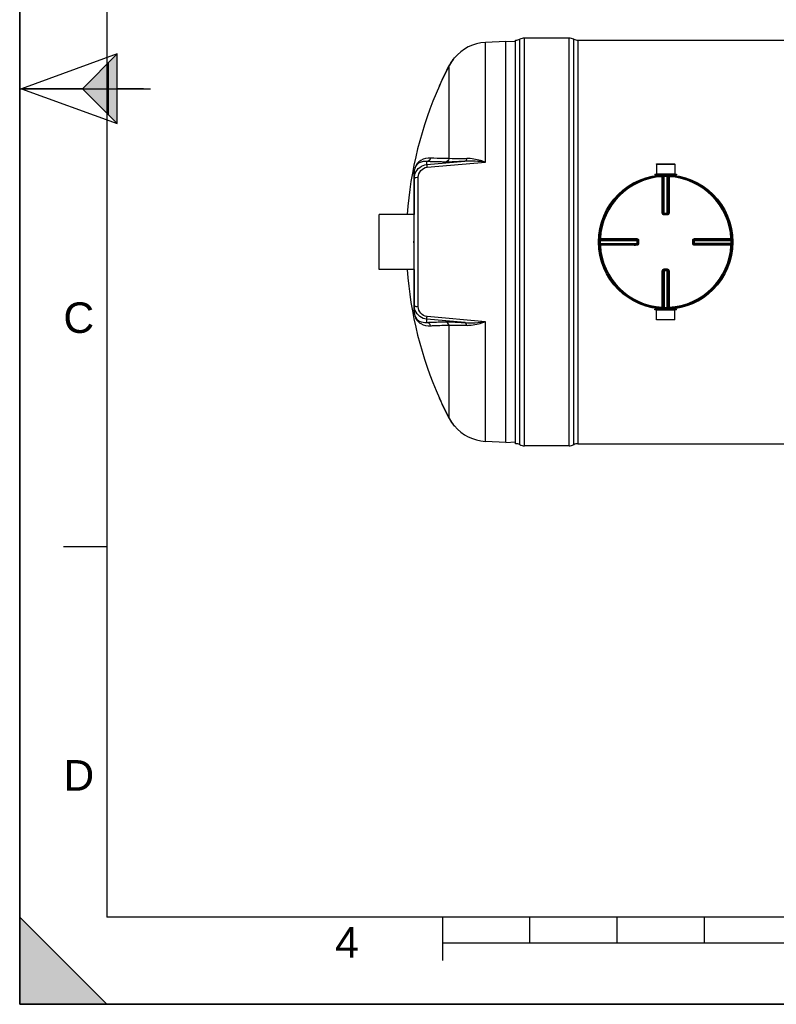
# Model space of a CAD drawing. Header units: millimetres. Extents: x 0 to 351, y 0 to 210.
# Tile 1 of 24: x 0 to 87, y 0 to 113. Entities that reach past the tile are written whole.
import ezdxf

# ---------------------------------------------------------------- set-up
doc = ezdxf.new("R2010")
doc.units = ezdxf.units.MM
doc.header["$LTSCALE"] = 16.335
doc.layers.get('0').update_dxf_attribs({"linetype": 'CONTINUOUS'})
for name, color, linetype in [('01_GLOBAL', 7, 'CONTINUOUS'), ('08_SURFACES', 7, 'CONTINUOUS'), ('AXES_REF', 7, 'CONTINUOUS')]:
    doc.layers.add(name, color=color, linetype=linetype)
doc.styles.add('TEXTSTYLE_2', font='arial.ttf')

# ---------------------------------------------------------------- blocks, each defined once
blk = doc.blocks.new('MARGEA4_BL0', base_point=(148.51, 105.01))
at = {"color": 7, "linetype": 'Continuous'}
for p, q in [((0.01, 0.01), (0.01, 210.01)), ((0.01, 0.01), (0.01, 210.01)), ((0.01, 210.01), (0.01, 0.01)), ((10.01, 200.01), (10.01, 10.01)), ((0.01, 105.01), (15.01, 105.01)), ((5.01, 52.51), (10.01, 52.51)), ((0.01, 10.01), (10.01, 0.01)), ((0.01, 0.01), (0.01, 10.01)), ((0.01, 10.01), (10.01, 0.01)), ((287.01, 10.01), (10.01, 10.01)), ((48.51, 5.01), (48.51, 10.01)), ((58.51, 7.01), (58.51, 10.01)), ((68.51, 7.01), (68.51, 10.01)), ((78.51, 7.01), (78.51, 10.01)), ((248.51, 7.01), (48.51, 7.01)), ((297.01, 0.01), (0.01, 0.01)), ((10.01, 0.01), (0.01, 0.01)), ((297.01, 0.01), (0.01, 0.01))]:
    blk.add_line(p, q, dxfattribs=at)
blk.add_solid([(0.01, 10.01), (10.01, 0.01), (0.01, 0.01)], dxfattribs=at)
at = {"color": 2, "linetype": 'Continuous', "style": 'TEXTSTYLE_2', "oblique": 0}
for s, p in [('C', (5.01, 77.01)), ('D', (5.01, 24.51)), ('4', (36.17, 5.35))]:
    blk.add_text(s, height=3.5, dxfattribs=at).set_placement(p)
blk = doc.blocks.new('REPERE_ORIENTATION_BL2', base_point=(7.19, 105.02))
at = {"color": 7, "linetype": 'Continuous'}
for p, q in [((11.19, 109.02), (0.19, 105.02)), ((7.19, 105.02), (11.19, 109.02)), ((11.19, 101.02), (11.19, 109.02)), ((10.19, 102.02), (10.19, 108.02)), ((0.19, 105.02), (11.19, 101.02)), ((7.19, 105.02), (0.19, 105.02)), ((7.19, 105.02), (11.19, 101.02)), ((14.19, 105.02), (11.19, 105.02))]:
    blk.add_line(p, q, dxfattribs=at)
blk.add_solid([(11.19, 109.02), (7.19, 105.02), (11.19, 101.02)], dxfattribs=at)

msp = doc.modelspace()

# ---------------------------------------------------------------- linework, layer by layer
at = {"color": 7, "linetype": 'Continuous'}
for p, q in [((0, 0), (0, 210)), ((63, 110.83), (57.87, 110.83)), ((55.73, 110.44), (53.41, 110.32)), ((55.73, 64.44), (55.73, 110.44)), ((56.87, 110.38), (55.73, 110.44)), ((56.87, 64.3), (56.87, 110.58)), ((64, 110.58), (138.04, 110.58)), ((73.02, 96.37), (73.02, 95.27)), ((73.02, 96.37), (75.13, 96.37)), ((75.13, 96.37), (75.12, 95.27)), ((45.23, 95.44), (45.23, 95.43)), ((45.23, 79.45), (45.23, 95.43)), ((72.84, 95.22), (72.84, 95.14)), ((72.84, 95.22), (75.3, 95.22)), ((72.84, 95.14), (75.3, 95.14)), ((73.02, 95.27), (73.07, 95.22)), ((73.02, 95.27), (75.12, 95.27)), ((73.02, 95.13), (73.02, 95.07)), ((75.12, 95.27), (75.07, 95.22)), ((75.12, 95.13), (75.12, 95.07)), ((75.3, 95.22), (75.3, 95.14)), ((73.89, 90.65), (73.88, 90.65)), ((73.89, 90.65), (74.26, 90.65)), ((74.27, 90.65), (74.26, 90.65)), ((45.19, 87.34), (45.19, 87.54)), ((45.23, 87.54), (45.19, 87.54)), ((45.23, 87.34), (45.19, 87.34)), ((70.87, 87.64), (70.87, 87.64)), ((70.87, 87.64), (70.87, 87.63)), ((70.87, 87.63), (70.87, 87.26)), ((70.87, 87.26), (70.87, 87.25)), ((70.87, 87.25), (70.87, 87.25)), ((77.28, 87.63), (77.28, 87.64)), ((77.28, 87.26), (77.28, 87.63)), ((77.28, 87.25), (77.28, 87.26)), ((73.88, 84.24), (73.89, 84.24)), ((74.26, 84.24), (73.89, 84.24)), ((74.26, 84.24), (74.27, 84.24)), ((72.84, 79.66), (72.84, 79.74)), ((75.3, 79.74), (72.84, 79.74)), ((75.3, 79.66), (72.84, 79.66)), ((73.02, 79.75), (73.02, 79.82)), ((73.02, 79.61), (73.07, 79.66)), ((73.02, 78.51), (73.02, 79.61)), ((75.12, 79.61), (73.02, 79.61)), ((75.12, 79.61), (75.07, 79.66)), ((75.12, 79.75), (75.12, 79.82)), ((75.13, 78.51), (75.12, 79.61)), ((75.3, 79.66), (75.3, 79.74)), ((75.13, 78.51), (73.02, 78.51)), ((55.73, 64.44), (53.41, 64.57)), ((55.73, 64.44), (56.87, 64.5)), ((63, 64.05), (57.87, 64.05)), ((64, 64.3), (138.04, 64.3)), ((0, 0), (297, 0))]:
    msp.add_line(p, q, dxfattribs=at)
at = {"color": 9, "linetype": 'Continuous'}
for p, q in [((57.34, 64.19), (57.34, 110.7)), ((57.87, 64.05), (57.87, 110.83)), ((63, 64.05), (63, 110.83)), ((63.53, 64.19), (63.53, 110.7)), ((53.41, 96.6), (53.41, 110.32)), ((64, 110.58), (64, 64.3)), ((46.69, 96.32), (51.06, 96.69)), ((46.69, 96.32), (46.69, 96.67)), ((46.71, 96.01), (53.41, 96.6)), ((45.22, 95.34), (45.22, 90.59)), ((45.71, 80.02), (45.71, 94.87)), ((73.02, 95.13), (73.69, 95.13)), ((73.68, 95.03), (73.68, 94.94)), ((73.68, 90.75), (73.68, 94.94)), ((73.78, 90.75), (73.78, 94.93)), ((73.81, 94.94), (73.81, 90.74)), ((73.91, 95.04), (73.91, 94.94)), ((73.91, 90.65), (73.91, 94.94)), ((74.24, 95.04), (74.23, 94.94)), ((74.23, 90.65), (74.23, 94.94)), ((74.33, 90.74), (74.33, 94.94)), ((74.36, 94.93), (74.36, 90.75)), ((74.46, 95.13), (75.12, 95.13)), ((74.47, 95.03), (74.46, 94.94)), ((74.46, 94.94), (74.46, 90.75)), ((73.78, 90.75), (73.81, 90.74)), ((73.89, 90.55), (73.89, 90.65)), ((74.07, 90.55), (73.89, 90.55)), ((73.91, 90.74), (74.23, 90.74)), ((74.26, 90.55), (74.07, 90.55)), ((74.26, 90.55), (74.26, 90.65)), ((74.33, 90.74), (74.36, 90.75)), ((66.47, 87.61), (66.57, 87.61)), ((66.47, 87.28), (66.57, 87.28)), ((66.48, 87.84), (66.58, 87.83)), ((66.48, 87.05), (66.58, 87.06)), ((66.57, 87.61), (70.87, 87.61)), ((66.57, 87.28), (70.87, 87.28)), ((66.58, 87.83), (70.77, 87.83)), ((66.58, 87.83), (66.75, 87.83)), ((66.58, 87.73), (70.77, 87.73)), ((66.58, 87.7), (70.77, 87.7)), ((70.77, 87.18), (66.58, 87.18)), ((70.77, 87.15), (66.58, 87.15)), ((70.77, 87.06), (66.58, 87.06)), ((69.56, 87.06), (69.35, 87.06)), ((70.77, 87.7), (70.77, 87.73)), ((70.77, 87.61), (70.77, 87.28)), ((70.77, 87.15), (70.77, 87.18)), ((70.97, 87.63), (70.87, 87.63)), ((70.97, 87.26), (70.87, 87.26)), ((70.97, 87.63), (70.97, 87.26)), ((77.18, 87.63), (77.28, 87.63)), ((77.18, 87.26), (77.18, 87.63)), ((77.18, 87.26), (77.28, 87.26)), ((77.28, 87.61), (81.57, 87.61)), ((81.57, 87.28), (77.28, 87.28)), ((77.38, 87.73), (77.37, 87.7)), ((77.37, 87.7), (81.56, 87.7)), ((77.37, 87.28), (77.37, 87.61)), ((77.37, 87.18), (77.38, 87.15)), ((81.56, 87.18), (77.37, 87.18)), ((77.38, 87.83), (81.56, 87.83)), ((77.38, 87.73), (81.56, 87.73)), ((81.56, 87.15), (77.38, 87.15)), ((81.56, 87.06), (77.38, 87.06)), ((81.66, 87.84), (81.56, 87.83)), ((81.66, 87.05), (81.56, 87.06)), ((81.67, 87.61), (81.57, 87.61)), ((81.67, 87.28), (81.57, 87.28)), ((45.22, 84.29), (45.22, 79.55)), ((73.68, 79.95), (73.68, 84.14)), ((73.78, 79.95), (73.78, 84.14)), ((73.81, 84.14), (73.78, 84.14)), ((73.81, 84.14), (73.81, 79.95)), ((73.89, 84.34), (73.89, 84.24)), ((73.89, 84.34), (74.07, 84.34)), ((73.91, 84.24), (73.91, 79.94)), ((74.23, 84.14), (73.91, 84.14)), ((74.07, 84.34), (74.26, 84.34)), ((74.23, 79.94), (74.23, 84.24)), ((74.26, 84.34), (74.26, 84.24)), ((74.33, 79.95), (74.33, 84.14)), ((74.36, 84.14), (74.33, 84.14)), ((74.36, 84.14), (74.36, 79.95)), ((74.46, 84.14), (74.46, 79.95)), ((73.69, 79.75), (73.02, 79.75)), ((73.68, 79.85), (73.68, 79.95)), ((73.91, 79.85), (73.91, 79.94)), ((74.24, 79.85), (74.23, 79.94)), ((74.47, 79.85), (74.46, 79.95)), ((75.12, 79.75), (74.46, 79.75)), ((46.69, 78.21), (46.69, 78.57)), ((51.06, 78.19), (46.69, 78.57)), ((53.41, 78.29), (46.71, 78.88)), ((53.41, 64.57), (53.41, 78.29))]:
    msp.add_line(p, q, dxfattribs=at)
for points in [[(45.22, 95.34), (45.22, 95.35), (45.23, 95.36), (45.23, 95.37), (45.23, 95.38), (45.23, 95.39), (45.23, 95.4), (45.23, 95.41), (45.23, 95.42), (45.23, 95.43)], [(68.91, 87.06), (68.8, 87.06), (68.69, 87.06), (68.57, 87.06), (68.46, 87.06), (68.34, 87.06), (68.21, 87.06), (68.08, 87.06), (67.95, 87.06), (67.82, 87.06), (67.68, 87.06), (67.53, 87.06), (67.39, 87.06), (67.23, 87.06), (67.08, 87.06), (66.92, 87.06), (66.75, 87.06)], [(67.23, 87.83), (67.39, 87.83), (67.53, 87.83), (67.68, 87.83), (67.82, 87.83), (67.95, 87.83), (68.08, 87.83), (68.21, 87.83), (68.34, 87.83), (68.46, 87.83), (68.57, 87.83), (68.69, 87.83), (68.8, 87.83), (68.92, 87.83), (69.03, 87.83)], [(69.24, 87.06), (69.13, 87.06), (69.03, 87.06)], [(69.46, 87.83), (69.57, 87.83), (69.67, 87.83)], [(70.77, 87.06), (70.63, 87.05), (70.5, 87.05), (70.37, 87.06), (70.24, 87.06), (70.12, 87.06), (70.01, 87.06), (69.89, 87.06), (69.78, 87.06), (69.67, 87.06), (69.56, 87.06)], [(69.78, 87.83), (69.89, 87.83), (70.01, 87.83)], [(70.13, 87.83), (70.24, 87.83), (70.37, 87.83), (70.5, 87.83), (70.63, 87.83), (70.77, 87.83)], [(45.22, 79.55), (45.22, 79.54), (45.23, 79.53), (45.23, 79.52), (45.23, 79.51), (45.23, 79.5), (45.23, 79.49), (45.23, 79.48), (45.23, 79.47), (45.23, 79.46)]]:
    msp.add_lwpolyline(points, dxfattribs=at)
at = {"color": 7, "linetype": 'Continuous'}
msp.add_circle((74.07, 87.44), 7.6, dxfattribs=at)
for centre, radius, start, end in [((56.87, 111.58), 1, 270, 298.0725), ((57.87, 109.71), 1.12, 90, 118.0725), ((63, 109.71), 1.12, 61.9275, 90), ((64, 111.58), 1, 241.9275, 270), ((53.67, 105.33), 5, 93, 139.9831), ((73.01, 95.13), 0.01, 0, 90), ((75.13, 95.13), 0.01, 90, 180), ((74.07, 87.44), 7.7, 178.7743, 181.2257), ((74.07, 87.44), 7.7, 277.8374, 1.2257), ((73.01, 79.75), 0.01, 270, 360), ((75.13, 79.75), 0.01, 180, 270), ((53.67, 69.56), 5, 220.0169, 267), ((56.87, 63.3), 1, 61.9275, 90), ((57.87, 65.18), 1.12, 241.9275, 270), ((63, 65.18), 1.12, 270, 298.0725), ((64, 63.3), 1, 90, 118.0725)]:
    msp.add_arc(centre, radius, start, end, dxfattribs=at)
at = {"color": 9, "linetype": 'Continuous'}
for centre, radius, start, end in [((47.67, 95.34), 2.45, 179.3072, 179.772), ((47.75, 95.34), 2.53, 179.7711, 180.0005), ((74.07, 87.44), 7.5, 92.9675, 177.0325), ((74.17, 87.45), 7.5, 92.7532, 92.9681), ((74.07, 87.45), 7.5, 90, 91.236), ((74.07, 87.45), 7.5, 88.764, 90), ((73.97, 87.45), 7.5, 87.0319, 87.2468), ((74.07, 87.44), 7.5, 2.9675, 87.0325), ((73.89, 90.75), 0.107, 252.9521, 258.38), ((73.89, 90.75), 0.105, 258.3693, 264.7148), ((73.91, 99.32), 8.58, 269.8533, 270.0002), ((74.23, 99.33), 8.59, 269.9999, 270.1443), ((74.23, 90.74), 0.0985, 284.9841, 292.5387), ((74.23, 90.74), 0.0981, 292.5703, 300.1619), ((74.07, 87.44), 7.5, 178.7642, 181.2358), ((74.07, 87.34), 7.5, 177.0319, 177.2468), ((74.07, 87.54), 7.5, 182.7532, 182.9681), ((74.07, 87.44), 7.5, 182.9675, 267.0325), ((62.19, 87.61), 8.58, 359.9998, 0.1467), ((62.19, 87.28), 8.59, 359.8557, 0.0001), ((70.77, 87.28), 0.0985, 337.4613, 345.0159), ((70.77, 87.28), 0.0981, 329.8381, 337.4297), ((70.77, 87.28), 0.0997, 345.0029, 348.3948), ((70.76, 87.26), 0.105, 349.9788, 354.5832), ((70.76, 87.26), 0.106, 345.1861, 349.982), ((74.07, 87.44), 7.5, 272.9675, 357.0325), ((77.38, 87.63), 0.107, 162.9521, 168.38), ((77.37, 87.61), 0.0981, 149.8381, 157.4297), ((77.38, 87.63), 0.105, 168.3693, 174.7148), ((77.37, 87.61), 0.0985, 157.4613, 165.0159), ((85.96, 87.61), 8.59, 179.8557, 180.0001), ((85.95, 87.28), 8.58, 179.9998, 180.1467), ((74.07, 87.34), 7.5, 2.7532, 2.9681), ((74.07, 87.54), 7.5, 357.0319, 357.2468), ((74.08, 87.44), 7.5, 358.7642, 1.2358), ((73.91, 84.14), 0.0981, 112.5703, 120.1619), ((73.91, 84.14), 0.0985, 104.9841, 112.5387), ((73.91, 75.56), 8.59, 89.9999, 90.1443), ((74.23, 75.56), 8.58, 89.8533, 90.0002), ((74.26, 84.14), 0.105, 78.3693, 84.7148), ((74.26, 84.13), 0.107, 72.9521, 78.38), ((47.59, 79.55), 2.37, 179.9594, 183.5493), ((47.47, 79.54), 2.25, 183.5913, 183.8978), ((74.17, 87.44), 7.5, 267.0319, 267.2468), ((74.07, 87.44), 7.5, 268.764, 271.236), ((73.97, 87.44), 7.5, 272.7532, 272.9681)]:
    msp.add_arc(centre, radius, start, end, dxfattribs=at)
for points, knots in [([(47.12, 97.06), (46.73, 97.09), (46.12, 96.96), (45.39, 96.33), (45.23, 95.74), (45.22, 95.37)], [0, 0, 0, 0, 0.410856, 0.610304, 1, 1, 1, 1]), ([(46.69, 96.67), (46.4, 96.71), (45.94, 96.64), (45.35, 96.19), (45.23, 95.73), (45.23, 95.44)], [0, 0, 0, 0, 0.407482, 0.599888, 1, 1, 1, 1]), ([(45.34, 95.3), (45.45, 95.57), (45.82, 96.07), (46.4, 96.29), (46.69, 96.32)], [0, 0, 0, 0, 0.496941, 1, 1, 1, 1]), ([(45.71, 94.87), (45.71, 95.14), (45.9, 95.7), (46.44, 95.98), (46.71, 96.01)], [0, 0, 0, 0, 0.491863, 1, 1, 1, 1]), ([(46.69, 96.32), (46.68, 96.29), (46.71, 96.18), (46.7, 96.08), (46.71, 96.01)], [0, 0, 0, 0, 0.292106, 1, 1, 1, 1]), ([(48.83, 96.61), (48.62, 96.61), (47.91, 96.62), (47.2, 96.64), (46.69, 96.67)], [0, 0, 0, 0, 0.286499, 1, 1, 1, 1]), ([(49.23, 97), (49.03, 97), (48.32, 97.01), (47.62, 97.03), (47.12, 97.06)], [0, 0, 0, 0, 0.286502, 1, 1, 1, 1]), ([(51.06, 96.69), (50.83, 96.68), (50.09, 96.64), (49.34, 96.6), (48.83, 96.61)], [0, 0, 0, 0, 0.314012, 1, 1, 1, 1]), ([(51.26, 97), (51.05, 96.99), (50.37, 96.97), (49.69, 96.96), (49.23, 97)], [0, 0, 0, 0, 0.31546, 1, 1, 1, 1]), ([(51.26, 97), (51.25, 96.96), (51.23, 96.85), (51.15, 96.71), (51.06, 96.69)], [0, 0, 0, 0, 0.324564, 1, 1, 1, 1]), ([(53.41, 96.6), (53.22, 96.66), (52.53, 96.88), (51.8, 97.03), (51.26, 97)], [0, 0, 0, 0, 0.262606, 1, 1, 1, 1]), ([(45.37, 94.82), (45.39, 94.83), (45.5, 94.86), (45.62, 94.87), (45.71, 94.87)], [0, 0, 0, 0, 0.217816, 1, 1, 1, 1]), ([(73.68, 95.03), (73.7, 95.03), (73.76, 95.01), (73.78, 94.96), (73.78, 94.93)], [0, 0, 0, 0, 0.498597, 1, 1, 1, 1]), ([(73.78, 94.93), (73.78, 94.93), (73.75, 94.94), (73.71, 94.94), (73.68, 94.94)], [0, 0, 0, 0, 0.109221, 1, 1, 1, 1]), ([(73.71, 95.03), (73.73, 95.04), (73.79, 95.02), (73.81, 94.96), (73.81, 94.94)], [0, 0, 0, 0, 0.498599, 1, 1, 1, 1]), ([(73.81, 94.94), (73.81, 94.94), (73.85, 94.94), (73.88, 94.94), (73.91, 94.94)], [0, 0, 0, 0, 0.109867, 1, 1, 1, 1]), ([(74.23, 94.94), (74.25, 94.94), (74.28, 94.94), (74.31, 94.94), (74.33, 94.94)], [0, 0, 0, 0, 0.355616, 1, 1, 1, 1]), ([(74.44, 95.03), (74.41, 95.04), (74.36, 95.02), (74.33, 94.96), (74.33, 94.94)], [0, 0, 0, 0, 0.498599, 1, 1, 1, 1]), ([(74.47, 95.03), (74.44, 95.03), (74.38, 95.01), (74.36, 94.96), (74.36, 94.93)], [0, 0, 0, 0, 0.498567, 1, 1, 1, 1]), ([(74.46, 94.94), (74.45, 94.94), (74.42, 94.94), (74.38, 94.94), (74.36, 94.93)], [0, 0, 0, 0, 0.356334, 1, 1, 1, 1]), ([(45.23, 94.71), (45.23, 94.72), (45.24, 94.75), (45.27, 94.77), (45.28, 94.78)], [0, 0, 0, 0, 0.432743, 1, 1, 1, 1]), ([(45.28, 94.78), (45.29, 94.79), (45.32, 94.8), (45.35, 94.81), (45.37, 94.82)], [0, 0, 0, 0, 0.45949, 1, 1, 1, 1]), ([(73.68, 90.75), (73.7, 90.75), (73.73, 90.75), (73.76, 90.75), (73.78, 90.75)], [0, 0, 0, 0, 0.356432, 1, 1, 1, 1]), ([(73.89, 90.55), (73.83, 90.55), (73.73, 90.59), (73.68, 90.7), (73.68, 90.75)], [0, 0, 0, 0, 0.50046, 1, 1, 1, 1]), ([(73.81, 90.74), (73.81, 90.74), (73.84, 90.74), (73.87, 90.74), (73.89, 90.74)], [0, 0, 0, 0, 0.108162, 1, 1, 1, 1]), ([(74.46, 90.75), (74.46, 90.7), (74.42, 90.59), (74.31, 90.55), (74.26, 90.55)], [0, 0, 0, 0, 0.499825, 1, 1, 1, 1]), ([(74.33, 90.74), (74.33, 90.74), (74.3, 90.74), (74.28, 90.74), (74.26, 90.74)], [0, 0, 0, 0, 0.108156, 1, 1, 1, 1]), ([(74.36, 90.75), (74.36, 90.72), (74.34, 90.67), (74.29, 90.65), (74.27, 90.65)], [0, 0, 0, 0, 0.500557, 1, 1, 1, 1]), ([(74.46, 90.75), (74.45, 90.75), (74.42, 90.75), (74.38, 90.75), (74.36, 90.75)], [0, 0, 0, 0, 0.356432, 1, 1, 1, 1]), ([(66.48, 87.84), (66.48, 87.81), (66.5, 87.76), (66.56, 87.73), (66.58, 87.73)], [0, 0, 0, 0, 0.498567, 1, 1, 1, 1]), ([(66.48, 87.81), (66.48, 87.78), (66.5, 87.73), (66.55, 87.7), (66.58, 87.7)], [0, 0, 0, 0, 0.498599, 1, 1, 1, 1]), ([(66.48, 87.08), (66.48, 87.1), (66.5, 87.16), (66.55, 87.18), (66.58, 87.18)], [0, 0, 0, 0, 0.498599, 1, 1, 1, 1]), ([(66.48, 87.05), (66.48, 87.08), (66.5, 87.13), (66.56, 87.15), (66.58, 87.15)], [0, 0, 0, 0, 0.498597, 1, 1, 1, 1]), ([(66.57, 87.61), (66.57, 87.62), (66.57, 87.65), (66.57, 87.68), (66.58, 87.7)], [0, 0, 0, 0, 0.355616, 1, 1, 1, 1]), ([(66.58, 87.18), (66.58, 87.19), (66.58, 87.22), (66.57, 87.25), (66.57, 87.28)], [0, 0, 0, 0, 0.109867, 1, 1, 1, 1]), ([(66.58, 87.83), (66.58, 87.82), (66.58, 87.79), (66.58, 87.75), (66.58, 87.73)], [0, 0, 0, 0, 0.356334, 1, 1, 1, 1]), ([(66.58, 87.15), (66.58, 87.15), (66.58, 87.12), (66.58, 87.08), (66.58, 87.06)], [0, 0, 0, 0, 0.109221, 1, 1, 1, 1]), ([(70.77, 87.83), (70.77, 87.82), (70.77, 87.79), (70.77, 87.75), (70.77, 87.73)], [0, 0, 0, 0, 0.356428, 1, 1, 1, 1]), ([(70.77, 87.83), (70.82, 87.83), (70.93, 87.79), (70.97, 87.68), (70.97, 87.63)], [0, 0, 0, 0, 0.499829, 1, 1, 1, 1]), ([(70.77, 87.73), (70.79, 87.73), (70.84, 87.71), (70.87, 87.66), (70.87, 87.64)], [0, 0, 0, 0, 0.500599, 1, 1, 1, 1]), ([(70.77, 87.63), (70.77, 87.64), (70.77, 87.66), (70.77, 87.69), (70.77, 87.7)], [0, 0, 0, 0, 0.367753, 1, 1, 1, 1]), ([(70.77, 87.26), (70.77, 87.25), (70.77, 87.22), (70.77, 87.2), (70.77, 87.18)], [0, 0, 0, 0, 0.367614, 1, 1, 1, 1]), ([(70.97, 87.26), (70.97, 87.21), (70.93, 87.1), (70.82, 87.06), (70.77, 87.06)], [0, 0, 0, 0, 0.500171, 1, 1, 1, 1]), ([(70.77, 87.06), (70.77, 87.07), (70.77, 87.1), (70.77, 87.13), (70.77, 87.15)], [0, 0, 0, 0, 0.356432, 1, 1, 1, 1]), ([(77.18, 87.63), (77.18, 87.68), (77.22, 87.79), (77.33, 87.83), (77.38, 87.83)], [0, 0, 0, 0, 0.50046, 1, 1, 1, 1]), ([(77.38, 87.06), (77.33, 87.06), (77.22, 87.1), (77.18, 87.21), (77.18, 87.26)], [0, 0, 0, 0, 0.499825, 1, 1, 1, 1]), ([(77.38, 87.15), (77.35, 87.15), (77.3, 87.17), (77.28, 87.22), (77.28, 87.25)], [0, 0, 0, 0, 0.500557, 1, 1, 1, 1]), ([(77.37, 87.63), (77.37, 87.64), (77.37, 87.66), (77.37, 87.69), (77.37, 87.7)], [0, 0, 0, 0, 0.367614, 1, 1, 1, 1]), ([(77.37, 87.26), (77.37, 87.25), (77.37, 87.22), (77.37, 87.2), (77.37, 87.18)], [0, 0, 0, 0, 0.367753, 1, 1, 1, 1]), ([(77.38, 87.83), (77.38, 87.82), (77.38, 87.79), (77.38, 87.75), (77.38, 87.73)], [0, 0, 0, 0, 0.356432, 1, 1, 1, 1]), ([(77.38, 87.06), (77.38, 87.07), (77.38, 87.1), (77.38, 87.13), (77.38, 87.15)], [0, 0, 0, 0, 0.356432, 1, 1, 1, 1]), ([(81.66, 87.84), (81.66, 87.81), (81.64, 87.76), (81.59, 87.73), (81.56, 87.73)], [0, 0, 0, 0, 0.498597, 1, 1, 1, 1]), ([(81.56, 87.73), (81.56, 87.74), (81.56, 87.77), (81.56, 87.8), (81.56, 87.83)], [0, 0, 0, 0, 0.109221, 1, 1, 1, 1]), ([(81.66, 87.81), (81.66, 87.78), (81.64, 87.73), (81.59, 87.7), (81.56, 87.7)], [0, 0, 0, 0, 0.498599, 1, 1, 1, 1]), ([(81.56, 87.7), (81.56, 87.7), (81.57, 87.67), (81.57, 87.63), (81.57, 87.61)], [0, 0, 0, 0, 0.109867, 1, 1, 1, 1]), ([(81.57, 87.28), (81.57, 87.27), (81.57, 87.24), (81.57, 87.2), (81.56, 87.18)], [0, 0, 0, 0, 0.355616, 1, 1, 1, 1]), ([(81.66, 87.08), (81.66, 87.1), (81.64, 87.16), (81.59, 87.18), (81.56, 87.18)], [0, 0, 0, 0, 0.498599, 1, 1, 1, 1]), ([(81.66, 87.05), (81.66, 87.08), (81.64, 87.13), (81.59, 87.15), (81.56, 87.15)], [0, 0, 0, 0, 0.498567, 1, 1, 1, 1]), ([(81.56, 87.06), (81.56, 87.07), (81.56, 87.1), (81.57, 87.13), (81.56, 87.15)], [0, 0, 0, 0, 0.356334, 1, 1, 1, 1]), ([(73.68, 84.14), (73.68, 84.19), (73.73, 84.3), (73.83, 84.34), (73.89, 84.34)], [0, 0, 0, 0, 0.499825, 1, 1, 1, 1]), ([(73.68, 84.14), (73.7, 84.14), (73.73, 84.14), (73.76, 84.14), (73.78, 84.14)], [0, 0, 0, 0, 0.356432, 1, 1, 1, 1]), ([(73.78, 84.14), (73.78, 84.16), (73.8, 84.22), (73.85, 84.24), (73.88, 84.24)], [0, 0, 0, 0, 0.500557, 1, 1, 1, 1]), ([(73.81, 84.14), (73.81, 84.14), (73.84, 84.14), (73.87, 84.14), (73.89, 84.14)], [0, 0, 0, 0, 0.108156, 1, 1, 1, 1]), ([(74.26, 84.34), (74.31, 84.34), (74.42, 84.3), (74.46, 84.19), (74.46, 84.14)], [0, 0, 0, 0, 0.50046, 1, 1, 1, 1]), ([(74.33, 84.14), (74.33, 84.14), (74.3, 84.14), (74.28, 84.14), (74.26, 84.14)], [0, 0, 0, 0, 0.108162, 1, 1, 1, 1]), ([(74.46, 84.14), (74.45, 84.14), (74.42, 84.14), (74.38, 84.14), (74.36, 84.14)], [0, 0, 0, 0, 0.356432, 1, 1, 1, 1]), ([(45.23, 80.18), (45.23, 80.17), (45.24, 80.14), (45.27, 80.12), (45.28, 80.11)], [0, 0, 0, 0, 0.432744, 1, 1, 1, 1]), ([(45.23, 79.45), (45.23, 79.16), (45.35, 78.7), (45.94, 78.25), (46.4, 78.18), (46.69, 78.21)], [0, 0, 0, 0, 0.400553, 0.592835, 1, 1, 1, 1]), ([(45.23, 79.39), (45.25, 79.05), (45.43, 78.5), (46.15, 77.92), (46.74, 77.8), (47.12, 77.83)], [0, 0, 0, 0, 0.378399, 0.580214, 1, 1, 1, 1]), ([(45.28, 80.11), (45.29, 80.1), (45.32, 80.09), (45.35, 80.07), (45.37, 80.07)], [0, 0, 0, 0, 0.459491, 1, 1, 1, 1]), ([(46.69, 78.57), (46.4, 78.6), (45.83, 78.81), (45.46, 79.3), (45.35, 79.57)], [0, 0, 0, 0, 0.503033, 1, 1, 1, 1]), ([(45.37, 80.07), (45.39, 80.06), (45.5, 80.03), (45.62, 80.02), (45.71, 80.02)], [0, 0, 0, 0, 0.217816, 1, 1, 1, 1]), ([(46.71, 78.88), (46.44, 78.9), (45.9, 79.19), (45.71, 79.75), (45.71, 80.02)], [0, 0, 0, 0, 0.508115, 1, 1, 1, 1]), ([(73.68, 79.85), (73.7, 79.85), (73.76, 79.87), (73.78, 79.93), (73.78, 79.95)], [0, 0, 0, 0, 0.498567, 1, 1, 1, 1]), ([(73.68, 79.95), (73.7, 79.95), (73.73, 79.95), (73.76, 79.95), (73.78, 79.95)], [0, 0, 0, 0, 0.356334, 1, 1, 1, 1]), ([(73.71, 79.85), (73.73, 79.85), (73.79, 79.87), (73.81, 79.93), (73.81, 79.95)], [0, 0, 0, 0, 0.498599, 1, 1, 1, 1]), ([(73.91, 79.94), (73.9, 79.94), (73.87, 79.95), (73.83, 79.95), (73.81, 79.95)], [0, 0, 0, 0, 0.355616, 1, 1, 1, 1]), ([(74.33, 79.95), (74.33, 79.95), (74.3, 79.95), (74.26, 79.94), (74.23, 79.94)], [0, 0, 0, 0, 0.109867, 1, 1, 1, 1]), ([(74.44, 79.85), (74.41, 79.85), (74.36, 79.87), (74.33, 79.93), (74.33, 79.95)], [0, 0, 0, 0, 0.498599, 1, 1, 1, 1]), ([(74.36, 79.95), (74.36, 79.95), (74.4, 79.95), (74.43, 79.95), (74.46, 79.95)], [0, 0, 0, 0, 0.109221, 1, 1, 1, 1]), ([(74.47, 79.85), (74.44, 79.85), (74.38, 79.87), (74.36, 79.93), (74.36, 79.95)], [0, 0, 0, 0, 0.498567, 1, 1, 1, 1]), ([(46.69, 78.57), (46.68, 78.6), (46.71, 78.71), (46.7, 78.81), (46.71, 78.88)], [0, 0, 0, 0, 0.292106, 1, 1, 1, 1]), ([(46.69, 78.21), (46.84, 78.22), (47.55, 78.26), (48.27, 78.27), (48.83, 78.28)], [0, 0, 0, 0, 0.213231, 1, 1, 1, 1]), ([(48.83, 78.28), (48.96, 78.28), (49.71, 78.27), (50.45, 78.23), (51.06, 78.19)], [0, 0, 0, 0, 0.182409, 1, 1, 1, 1]), ([(49.23, 77.89), (49.35, 77.9), (50.03, 77.93), (50.71, 77.91), (51.26, 77.88)], [0, 0, 0, 0, 0.181577, 1, 1, 1, 1]), ([(51.26, 77.88), (51.25, 77.92), (51.23, 78.04), (51.15, 78.18), (51.06, 78.19)], [0, 0, 0, 0, 0.324564, 1, 1, 1, 1]), ([(51.26, 77.88), (51.43, 77.87), (52.17, 77.91), (52.88, 78.11), (53.41, 78.29)], [0, 0, 0, 0, 0.237356, 1, 1, 1, 1]), ([(47.12, 77.83), (47.27, 77.84), (47.97, 77.87), (48.67, 77.89), (49.23, 77.89)], [0, 0, 0, 0, 0.213226, 1, 1, 1, 1])]:
    msp.add_open_spline(points, degree=3, knots=knots, dxfattribs=at)
for points in [[(47.12, 97.06), (47.08, 96.87), (46.88, 96.69), (46.69, 96.67)], [(49.23, 97), (49.19, 96.82), (49.01, 96.63), (48.83, 96.61)], [(53.41, 96.6), (52.63, 96.69), (51.84, 96.75), (51.06, 96.69)], [(45.23, 94.71), (45.23, 94.91), (45.27, 95.11), (45.34, 95.3)], [(73.85, 90.65), (73.82, 90.66), (73.78, 90.71), (73.78, 90.75)], [(73.81, 90.74), (73.81, 90.7), (73.85, 90.66), (73.89, 90.65)], [(74.28, 90.66), (74.31, 90.67), (74.33, 90.71), (74.33, 90.74)], [(70.77, 87.7), (70.81, 87.7), (70.86, 87.67), (70.87, 87.63)], [(70.87, 87.23), (70.85, 87.19), (70.81, 87.15), (70.77, 87.15)], [(70.86, 87.23), (70.84, 87.2), (70.8, 87.18), (70.77, 87.18)], [(77.28, 87.66), (77.29, 87.7), (77.34, 87.73), (77.38, 87.73)], [(77.37, 87.18), (77.33, 87.18), (77.28, 87.22), (77.28, 87.26)], [(77.29, 87.66), (77.3, 87.68), (77.34, 87.7), (77.37, 87.7)], [(73.86, 84.23), (73.83, 84.21), (73.81, 84.18), (73.81, 84.14)], [(74.33, 84.14), (74.33, 84.18), (74.29, 84.23), (74.25, 84.24)], [(74.29, 84.24), (74.33, 84.22), (74.36, 84.18), (74.36, 84.14)], [(45.35, 79.57), (45.27, 79.76), (45.23, 79.97), (45.23, 80.18)], [(47.12, 77.83), (47.08, 78.01), (46.88, 78.19), (46.69, 78.21)], [(49.23, 77.89), (49.19, 78.07), (49.01, 78.26), (48.83, 78.28)], [(51.06, 78.19), (51.84, 78.13), (52.63, 78.2), (53.41, 78.29)]]:
    msp.add_open_spline(points, degree=3, dxfattribs=at)
at = {"layer": '01_GLOBAL', "color": 7, "linetype": 'Continuous'}
msp.add_circle((74.07, 87.44), 7.7, dxfattribs=at)
at = {"layer": '08_SURFACES', "color": 9, "linetype": 'Continuous'}
for p, q in [((49.73, 108.44), (49.76, 108.44)), ((49.23, 97), (49.23, 107.63)), ((48.15, 105.44), (48.17, 105.44)), ((49.23, 67.26), (49.23, 77.89)), ((48.15, 69.44), (48.17, 69.44)), ((49.73, 66.44), (49.76, 66.44))]:
    msp.add_line(p, q, dxfattribs=at)
at = {"layer": '08_SURFACES', "color": 7, "linetype": 'Continuous'}
for p, q in [((49.81, 108.54), (49.78, 108.5)), ((49.79, 108.51), (49.78, 108.5)), ((49.84, 108.54), (49.81, 108.54)), ((48.15, 105.44), (48.11, 105.35)), ((48.11, 105.35), (48.11, 105.34)), ((48.13, 105.34), (48.11, 105.34)), ((48.13, 105.35), (48.17, 105.44)), ((48.16, 105.43), (48.17, 105.44)), ((48.16, 105.41), (48.16, 105.43)), ((48.11, 69.54), (48.11, 69.54)), ((48.13, 69.54), (48.11, 69.54)), ((48.11, 69.53), (48.15, 69.44)), ((48.17, 69.44), (48.13, 69.54)), ((48.15, 69.5), (48.14, 69.52)), ((49.83, 66.35), (49.79, 66.41)), ((49.84, 66.34), (49.81, 66.34))]:
    msp.add_line(p, q, dxfattribs=at)
for points in [[(49.81, 108.54), (49.8, 108.53), (49.79, 108.52)], [(49.81, 108.54), (49.81, 108.54), (49.81, 108.54)], [(48.11, 105.36), (48.11, 105.35), (48.11, 105.35)], [(48.15, 105.44), (48.14, 105.43), (48.13, 105.41), (48.13, 105.39), (48.12, 105.38), (48.12, 105.37)], [(48.13, 105.35), (48.13, 105.36), (48.14, 105.36)], [(48.13, 105.34), (48.13, 105.34), (48.13, 105.35)], [(48.14, 105.37), (48.15, 105.39), (48.15, 105.4), (48.16, 105.41)], [(48.11, 69.54), (48.11, 69.54), (48.11, 69.53)], [(48.12, 69.52), (48.12, 69.51), (48.13, 69.49), (48.13, 69.48)], [(48.13, 69.54), (48.13, 69.54), (48.13, 69.54)], [(48.13, 69.48), (48.14, 69.46), (48.15, 69.44)], [(48.17, 69.44), (48.16, 69.46), (48.16, 69.47), (48.15, 69.49), (48.15, 69.5)]]:
    msp.add_lwpolyline(points, dxfattribs=at)
for centre, radius, start, end in [((53.68, 105.32), 5.01, 141.4697, 151.3774), ((53.67, 105.33), 5.02, 141.9707, 142.5147), ((53.67, 105.33), 5.02, 141.6419, 141.9707), ((88.21, 87.44), 43.92, 152.6282, 155.8054), ((88.21, 87.44), 43.9, 152.6282, 155.7937), ((53.66, 105.33), 5.02, 152.4483, 152.6282), ((53.67, 105.33), 5.02, 150.8435, 152.4482), ((53.67, 105.33), 5, 151.3864, 152.6281), ((53.67, 105.33), 5.02, 150.3671, 150.8436), ((53.67, 105.33), 5.02, 148.7001, 150.3671), ((53.67, 105.33), 5.02, 148.1844, 148.6999), ((53.67, 105.33), 5.02, 146.5003, 148.1843), ((53.67, 105.33), 5.02, 146.1065, 146.5002), ((53.67, 105.33), 5.02, 144.6281, 146.1065), ((53.67, 105.33), 5.02, 144.1711, 144.6281), ((53.67, 105.33), 5.02, 142.5148, 144.1711), ((88.21, 87.44), 43.9, 155.9368, 175.8849), ((88.21, 87.44), 43.9, 184.1151, 204.0632), ((88.21, 87.44), 43.92, 204.1946, 207.3718), ((88.21, 87.44), 43.9, 204.2063, 207.3718), ((53.66, 69.56), 5.02, 207.3718, 207.5516), ((53.67, 69.56), 5.02, 207.5518, 209.1566), ((53.67, 69.56), 5, 207.3719, 208.6136), ((53.68, 69.56), 5.01, 208.6226, 218.5303), ((53.67, 69.56), 5.02, 209.1565, 209.6329), ((53.67, 69.56), 5.02, 209.6328, 211.2999), ((53.67, 69.56), 5.02, 211.3001, 211.8157), ((53.67, 69.56), 5.02, 211.8158, 213.4997), ((53.67, 69.56), 5.02, 213.4997, 213.8936), ((53.67, 69.56), 5.02, 213.8936, 215.372), ((53.67, 69.56), 5.02, 215.372, 215.8288), ((53.67, 69.56), 5.02, 215.8288, 217.4853), ((53.67, 69.56), 5.02, 217.4854, 218.0293), ((53.67, 69.56), 5.02, 218.0293, 218.3581), ((52.97, 69), 4.11, 218.5461, 218.7821), ((54.29, 70.06), 5.8, 218.7864, 219.0762)]:
    msp.add_arc(centre, radius, start, end, dxfattribs=at)
for points, knots in [([(49.78, 108.5), (49.77, 108.49), (49.75, 108.47), (49.74, 108.45), (49.73, 108.44)], [0, 0, 0, 0, 0.488243, 1, 1, 1, 1]), ([(49.73, 66.44), (49.75, 66.41), (49.76, 66.41), (49.81, 66.35), (49.81, 66.35)], [0, 0, 0, 0, 0.924598, 1, 1, 1, 1])]:
    msp.add_open_spline(points, degree=3, knots=knots, dxfattribs=at)
msp.add_open_spline([(49.76, 108.44), (49.78, 108.48), (49.86, 108.57), (49.83, 108.54)], degree=3, dxfattribs=at)
at = {"layer": 'AXES_REF', "color": 7, "linetype": 'Continuous'}
for p, q in [((73.02, 96.37), (73.02, 96.39)), ((73.02, 96.39), (75.12, 96.39)), ((75.12, 96.37), (75.12, 96.39)), ((41.23, 84.29), (41.23, 90.59)), ((45.23, 90.59), (41.23, 90.59)), ((45.23, 84.29), (41.23, 84.29))]:
    msp.add_line(p, q, dxfattribs=at)

# ---------------------------------------------------------------- block references
at = {"color": 2, "linetype": 'Continuous'}
for name, p in [('MARGEA4_BL0', (148.51, 105.01)), ('REPERE_ORIENTATION_BL2', (7.19, 105.02))]:
    msp.add_blockref(name, p, dxfattribs=at)

doc.saveas('drawing.dxf')
